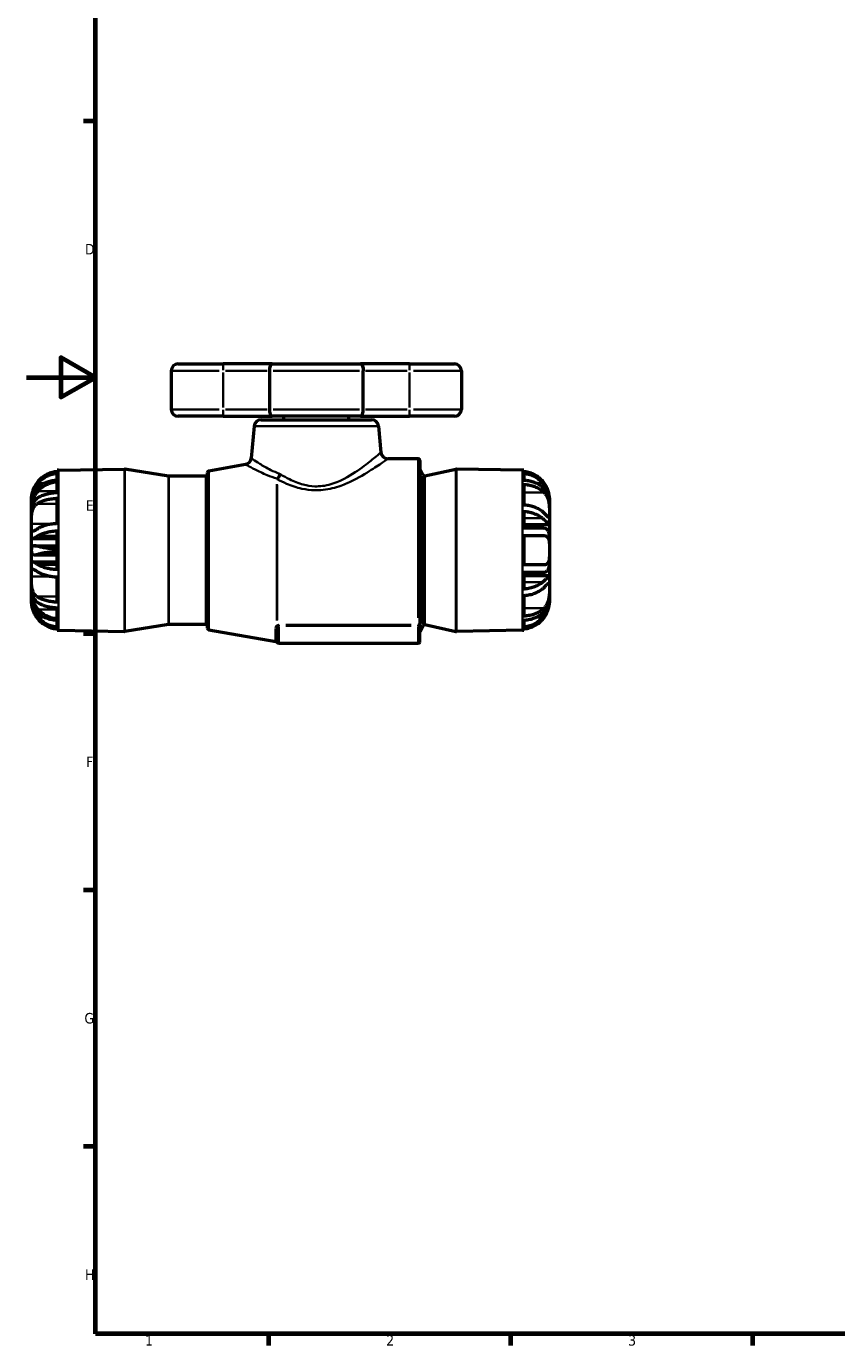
# Model space of a CAD drawing. Header units: millimetres. Extents: x 0 to 916, y -50 to 853.
# Tile 1 of 10: x 0 to 235, y 17 to 399. Entities that reach past the tile are written whole.
import ezdxf

# ---------------------------------------------------------------- set-up
doc = ezdxf.new("R2010")
doc.units = ezdxf.units.MM
for name, color, linetype, lineweight in [('Border (ANSI)', 7, 'Continuous', 70), ('Visible (ANSI)', 7, 'Continuous', 50), ('Visible Narrow (ANSI)', 7, 'Continuous', 35)]:
    doc.layers.add(name, color=color, linetype=linetype, lineweight=lineweight)
doc.styles.add('Note Text (ANSI)', font='tahoma.ttf')

# ---------------------------------------------------------------- blocks, each defined once
blk = doc.blocks.new('Borders Default Border')
at = {"layer": 'Border (ANSI)'}
for p, q in [((20, 371.25), (16.55, 371.25)), ((20, 222.75), (16.55, 222.75)), ((20, 148.5), (16.55, 148.5)), ((20, 74.25), (16.55, 74.25)), ((70.08, 20), (70.08, 16.55)), ((140.17, 20), (140.17, 16.55)), ((210.25, 20), (210.25, 16.55))]:
    blk.add_line(p, q, dxfattribs=at)
at = {"layer": 'Border (ANSI)', "flags": 128}
for points in [[(20, 20), (20, 574), (821, 574), (821, 20), (20, 20)], [(0, 297), (20, 297), (10, 302.77), (10, 291.23), (20, 297)]]:
    blk.add_lwpolyline(points, dxfattribs=at)
at = {"layer": 'Border (ANSI)', "char_height": 3.05, "attachment_point": 7, "style": 'Note Text (ANSI)'}
for s, insert in [('D', (16.96, 332.6)), ('E', (17.21, 258.35)), ('F', (17.29, 184.1)), ('G', (16.81, 109.79)), ('H', (16.97, 35.6)), ('1', (34.35, 16.55)), ('2', (104.2, 16.55)), ('3', (174.26, 16.49))]:
    blk.add_mtext(s, dxfattribs=dict(at, insert=insert))

msp = doc.modelspace()

# ---------------------------------------------------------------- linework, layer by layer
at = {"layer": 'Visible (ANSI)'}
for p, q in [((41.953, 298.927), (41.953, 287.727)), ((43.953, 300.927), (56.953, 300.927)), ((71.145, 300.927), (56.953, 300.927)), ((70.35, 298.927), (70.35, 287.727)), ((71.145, 300.927), (96.762, 300.927)), ((110.953, 300.927), (96.762, 300.927)), ((97.557, 287.727), (97.557, 298.927)), ((110.953, 300.927), (123.953, 300.927)), ((125.953, 298.927), (125.953, 287.727)), ((56.953, 285.727), (43.953, 285.727)), ((56.953, 285.727), (71.145, 285.727)), ((65.945, 282.902), (65.133, 273.618)), ((67.937, 284.727), (99.97, 284.727)), ((96.762, 285.727), (71.145, 285.727)), ((74.578, 284.727), (74.578, 285.727)), ((93.328, 284.727), (93.328, 285.727)), ((96.762, 285.727), (110.953, 285.727)), ((101.962, 282.902), (102.631, 275.253)), ((123.953, 285.727), (110.953, 285.727)), ((52.867, 269.95), (63.488, 271.823)), ((113.453, 273.427), (104.624, 273.427)), ((113.953, 272.927), (113.953, 225.696)), ((8.873, 269.684), (8.873, 270.076)), ((8.873, 267.163), (8.873, 269.185)), ((9.265, 270.092), (28.409, 270.427)), ((41.164, 268.399), (28.497, 270.42)), ((51.953, 268.392), (41.243, 268.392)), ((52.453, 224.397), (52.453, 269.458)), ((114.828, 268.732), (114.009, 270.319)), ((115.378, 268.473), (124.397, 270.415)), ((143.642, 270.092), (124.511, 270.426)), ((144.033, 270.076), (144.033, 269.684)), ((144.033, 269.185), (144.033, 267.163)), ((8.873, 263.564), (8.873, 266.781)), ((144.033, 266.017), (144.033, 260.021)), ((1.453, 261.566), (1.453, 262.144)), ((1.453, 261.566), (1.547, 261.566)), ((1.453, 260.215), (1.453, 261.566)), ((1.453, 259.993), (1.453, 260.215)), ((1.453, 259.993), (1.749, 259.993)), ((1.453, 257.843), (1.453, 259.993)), ((8.873, 254.634), (8.873, 261.978)), ((151.453, 261.566), (151.36, 261.566)), ((151.453, 262.144), (151.453, 261.566)), ((151.453, 261.566), (151.453, 260.215)), ((151.453, 260.215), (151.453, 257.687)), ((1.453, 254.536), (1.453, 257.843)), ((144.033, 258.169), (144.033, 253.287)), ((151.453, 257.687), (151.453, 254.342)), ((1.453, 250.651), (1.453, 254.536)), ((8.873, 247.31), (8.873, 252.548)), ((151.443, 254.325), (144.033, 254.325)), ((149.471, 253.287), (144.033, 253.287)), ((151.453, 254.342), (151.453, 251.08)), ((1.453, 247.149), (1.453, 250.651)), ((1.701, 250.296), (8.873, 250.296)), ((144.033, 251.167), (144.033, 242.687)), ((144.033, 251.167), (149.918, 251.167)), ((151.453, 251.08), (151.453, 246.927)), ((1.453, 246.705), (1.453, 247.149)), ((1.453, 243.204), (1.453, 246.705)), ((2.327, 248.252), (8.873, 248.252)), ((2.327, 245.603), (8.873, 245.603)), ((8.873, 241.306), (8.873, 246.545)), ((151.453, 246.927), (151.453, 242.775)), ((1.453, 239.319), (1.453, 243.204)), ((1.701, 243.559), (8.873, 243.559)), ((149.918, 242.687), (144.033, 242.687)), ((151.453, 242.775), (151.453, 239.512)), ((1.453, 236.012), (1.453, 239.319)), ((8.873, 231.877), (8.873, 239.221)), ((144.033, 240.567), (149.471, 240.567)), ((144.033, 240.567), (144.033, 235.686)), ((151.443, 239.53), (144.033, 239.53)), ((151.453, 239.512), (151.453, 236.168)), ((1.453, 233.862), (1.453, 236.012)), ((1.453, 233.64), (1.453, 233.862)), ((1.453, 233.862), (1.749, 233.862)), ((1.453, 232.289), (1.453, 233.64)), ((144.033, 233.834), (144.033, 227.838)), ((151.453, 236.168), (151.453, 233.64)), ((151.453, 233.64), (151.453, 232.289)), ((1.453, 231.711), (1.453, 232.289)), ((1.453, 232.289), (1.547, 232.289)), ((8.873, 227.074), (8.873, 230.291)), ((151.453, 232.289), (151.36, 232.289)), ((151.453, 232.289), (151.453, 231.711)), ((8.873, 224.67), (8.873, 226.692)), ((41.164, 225.456), (28.497, 223.434)), ((51.953, 225.462), (41.243, 225.462)), ((113.953, 225.221), (113.953, 225.696)), ((144.033, 226.692), (144.033, 224.67)), ((8.873, 223.779), (8.873, 224.17)), ((9.265, 223.762), (28.409, 223.428)), ((52.867, 223.905), (72.274, 220.482)), ((72.587, 224.075), (72.587, 220.427)), ((113.953, 220.427), (113.953, 225.221)), ((114.828, 225.122), (114.009, 223.535)), ((115.378, 225.382), (124.397, 223.44)), ((143.642, 223.762), (124.511, 223.428)), ((144.033, 224.17), (144.033, 223.779)), ((113.453, 219.927), (73.087, 219.927))]:
    msp.add_line(p, q, dxfattribs=at)
for centre, radius, start, end in [((43.953, 298.927), 2, 90, 180), ((123.953, 298.927), 2, 0, 90), ((43.953, 287.727), 2, 180, 270), ((123.953, 287.727), 2, 270, 0), ((67.937, 282.727), 2, 90, 175), ((99.97, 282.727), 2, 5, 90), ((104.624, 275.427), 2, 185, 270), ((63.14, 273.793), 2, 280, 355), ((113.453, 272.927), 0.5, 0, 90), ((9.403, 262.144), 7.95, 91, 93.82255), ((28.418, 269.927), 0.5, 80.93163, 91), ((41.243, 268.892), 0.5, 260.93163, 270), ((51.953, 268.892), 0.5, 270, 0), ((52.953, 269.458), 0.5, 100, 180), ((114.453, 270.549), 0.5, 180, 207.2924), ((115.272, 268.962), 0.5, 207.2924, 282.15271), ((124.502, 269.926), 0.5, 89, 102.15271), ((143.503, 262.144), 7.95, 86.17745, 89), ((41.243, 224.962), 0.5, 90, 99.06837), ((51.953, 224.962), 0.5, 0, 90), ((9.403, 231.711), 7.95, 266.17745, 269), ((28.418, 223.928), 0.5, 269, 279.06837), ((52.953, 224.397), 0.5, 180, 260), ((114.453, 223.306), 0.5, 152.7076, 180), ((115.272, 224.893), 0.5, 77.84729, 152.7076), ((124.502, 223.928), 0.5, 257.84729, 271), ((143.503, 231.711), 7.95, 271, 273.82255), ((72.187, 219.99), 0.5, 25.93196, 80), ((73.087, 220.427), 0.5, 180, 270), ((113.453, 220.427), 0.5, 270, 0)]:
    msp.add_arc(centre, radius, start, end, dxfattribs=at)
for points, knots in [([(71.145, 300.927), (71.144, 300.927), (71.143, 300.927), (71.081, 300.927), (71.02, 300.91), (70.903, 300.842), (70.846, 300.793), (70.7, 300.616), (70.618, 300.46), (70.485, 300.084), (70.435, 299.872), (70.367, 299.412), (70.35, 299.171), (70.35, 298.927)], [-0.65444496, -0.65444496, -0.65444496, -0.65444496, -0.65375802, -0.65375802, -0.60539938, -0.60539938, -0.55743829, -0.55743829, -0.47612531, -0.47612531, -0.4002551, -0.4002551, -0.32687901, -0.32687901, -0.32687901, -0.32687901]), ([(96.762, 300.927), (96.763, 300.927), (96.764, 300.927), (96.826, 300.927), (96.887, 300.91), (97.004, 300.842), (97.061, 300.793), (97.206, 300.616), (97.289, 300.46), (97.422, 300.084), (97.472, 299.872), (97.54, 299.412), (97.557, 299.171), (97.557, 298.927)], [-0.00068693, -0.00068693, -0.00068693, -0.00068693, 0, 0, 0.04835865, 0.04835865, 0.09631973, 0.09631973, 0.17763271, 0.17763271, 0.25350293, 0.25350293, 0.32687901, 0.32687901, 0.32687901, 0.32687901]), ([(70.35, 287.727), (70.35, 287.483), (70.367, 287.243), (70.435, 286.783), (70.485, 286.571), (70.618, 286.195), (70.7, 286.039), (70.846, 285.862), (70.903, 285.812), (71.02, 285.745), (71.081, 285.728), (71.143, 285.727), (71.144, 285.727), (71.145, 285.727)], [-0.32687901, -0.32687901, -0.32687901, -0.32687901, -0.25350293, -0.25350293, -0.17763271, -0.17763271, -0.09631973, -0.09631973, -0.04835865, -0.04835865, 0, 0, 0.00068693, 0.00068693, 0.00068693, 0.00068693]), ([(96.762, 285.727), (96.763, 285.727), (96.764, 285.727), (96.826, 285.728), (96.887, 285.745), (97.004, 285.812), (97.061, 285.862), (97.206, 286.039), (97.289, 286.195), (97.422, 286.571), (97.472, 286.783), (97.54, 287.243), (97.557, 287.483), (97.557, 287.727)], [-0.65444496, -0.65444496, -0.65444496, -0.65444496, -0.65375802, -0.65375802, -0.60539938, -0.60539938, -0.55743829, -0.55743829, -0.47612531, -0.47612531, -0.4002551, -0.4002551, -0.32687901, -0.32687901, -0.32687901, -0.32687901]), ([(8.873, 269.684), (8.542, 269.662), (8.201, 269.617), (7.344, 269.445), (6.834, 269.284), (5.932, 268.907), (5.456, 268.655), (4.568, 268.055), (4.156, 267.708), (3.527, 267.072), (3.245, 266.741), (2.989, 266.384)], [0.051569, 0.051569, 0.051569, 0.051569, 0.14609393, 0.14609393, 0.29218786, 0.29218786, 0.43955865, 0.43955865, 0.58692945, 0.58692945, 0.70806839, 0.70806839, 0.70806839, 0.70806839]), ([(3.436, 266.384), (3.572, 266.545), (3.711, 266.699), (4.194, 267.194), (4.603, 267.545), (5.488, 268.151), (5.963, 268.406), (6.861, 268.785), (7.365, 268.946), (8.211, 269.118), (8.547, 269.162), (8.873, 269.185)], [4.44297649, 4.44297649, 4.44297649, 4.44297649, 4.50283866, 4.50283866, 4.65042509, 4.65042509, 4.79801152, 4.79801152, 4.94267373, 4.94267373, 5.03577393, 5.03577393, 5.03577393, 5.03577393]), ([(149.918, 266.384), (149.662, 266.741), (149.38, 267.072), (148.75, 267.708), (148.339, 268.055), (147.451, 268.655), (146.975, 268.907), (146.073, 269.284), (145.563, 269.445), (144.706, 269.617), (144.365, 269.662), (144.033, 269.684)], [4.13350092, 4.13350092, 4.13350092, 4.13350092, 4.25463986, 4.25463986, 4.40201066, 4.40201066, 4.54938146, 4.54938146, 4.69547538, 4.69547538, 4.79000032, 4.79000032, 4.79000032, 4.79000032]), ([(144.033, 269.185), (144.36, 269.162), (144.696, 269.118), (145.542, 268.946), (146.046, 268.785), (146.943, 268.406), (147.419, 268.151), (148.304, 267.545), (148.713, 267.194), (149.196, 266.699), (149.335, 266.545), (149.471, 266.384)], [0.05156201, 0.05156201, 0.05156201, 0.05156201, 0.14466221, 0.14466221, 0.28932442, 0.28932442, 0.43691085, 0.43691085, 0.58449728, 0.58449728, 0.64435945, 0.64435945, 0.64435945, 0.64435945]), ([(2.989, 266.384), (2.636, 265.89), (2.335, 265.369), (1.894, 264.4), (1.746, 263.969), (1.55, 263.207), (1.502, 262.889), (1.462, 262.483), (1.457, 262.357), (1.453, 262.187), (1.453, 262.144), (1.453, 262.144)], [0, 0, 0, 0, 0.18214192, 0.18214192, 0.33996699, 0.33996699, 0.49411691, 0.49411691, 0.59935901, 0.59935901, 0.70457649, 0.70457649, 0.70457649, 0.70457649]), ([(1.453, 261.566), (1.453, 262.02), (1.518, 262.549), (1.831, 263.674), (2.059, 264.239), (2.659, 265.353), (3.021, 265.888), (3.436, 266.384)], [0, 0, 0, 0, 0.20861162, 0.20861162, 0.40397108, 0.40397108, 0.59738326, 0.59738326, 0.59738326, 0.59738326]), ([(3.436, 265.182), (2.913, 264.74), (2.475, 264.191), (1.907, 263.054), (1.733, 262.535), (1.501, 261.404), (1.453, 260.812), (1.453, 260.215)], [0, 0, 0, 0, 0.2444433, 0.2444433, 0.41884807, 0.41884807, 0.59904835, 0.59904835, 0.59904835, 0.59904835]), ([(1.453, 259.993), (1.453, 260.295), (1.518, 260.691), (1.831, 261.605), (2.058, 262.092), (2.659, 263.094), (3.021, 263.596), (3.436, 264.075)], [0, 0, 0, 0, 0.20859265, 0.20859265, 0.40397294, 0.40397294, 0.59738313, 0.59738313, 0.59738313, 0.59738313]), ([(8.873, 267.163), (8.547, 267.147), (8.211, 267.115), (7.365, 266.994), (6.861, 266.88), (5.963, 266.612), (5.488, 266.432), (4.603, 266.003), (4.194, 265.755), (3.711, 265.405), (3.572, 265.297), (3.436, 265.182)], [0.05156201, 0.05156201, 0.05156201, 0.05156201, 0.14466221, 0.14466221, 0.28932442, 0.28932442, 0.43691085, 0.43691085, 0.58449728, 0.58449728, 0.64435945, 0.64435945, 0.64435945, 0.64435945]), ([(3.436, 264.075), (3.572, 264.231), (3.711, 264.379), (4.194, 264.857), (4.603, 265.196), (5.488, 265.781), (5.963, 266.028), (6.861, 266.394), (7.365, 266.549), (8.211, 266.715), (8.547, 266.759), (8.873, 266.781)], [4.44297342, 4.44297342, 4.44297342, 4.44297342, 4.50283559, 4.50283559, 4.65042202, 4.65042202, 4.79800845, 4.79800845, 4.94267066, 4.94267066, 5.03577086, 5.03577086, 5.03577086, 5.03577086]), ([(149.471, 265.182), (149.335, 265.297), (149.196, 265.405), (148.713, 265.755), (148.304, 266.003), (147.419, 266.432), (146.943, 266.612), (146.046, 266.88), (145.542, 266.994), (144.696, 267.115), (144.36, 267.147), (144.033, 267.163)], [4.4431034, 4.4431034, 4.4431034, 4.4431034, 4.50296557, 4.50296557, 4.650552, 4.650552, 4.79813843, 4.79813843, 4.94280064, 4.94280064, 5.03590084, 5.03590084, 5.03590084, 5.03590084]), ([(144.033, 266.017), (144.365, 266.001), (144.706, 265.969), (145.563, 265.848), (146.073, 265.734), (146.975, 265.468), (147.451, 265.289), (148.339, 264.865), (148.75, 264.62), (149.38, 264.17), (149.662, 263.936), (149.918, 263.683)], [0.051569, 0.051569, 0.051569, 0.051569, 0.14609393, 0.14609393, 0.29218786, 0.29218786, 0.43955865, 0.43955865, 0.58692945, 0.58692945, 0.70806839, 0.70806839, 0.70806839, 0.70806839]), ([(149.471, 266.384), (149.767, 266.029), (150.037, 265.655), (150.478, 264.941), (150.655, 264.608), (150.921, 264.026), (151.019, 263.779), (151.195, 263.263), (151.268, 262.997), (151.415, 262.309), (151.453, 261.915), (151.453, 261.566)], [-0.59551459, -0.59551459, -0.59551459, -0.59551459, -0.45711752, -0.45711752, -0.34122688, -0.34122688, -0.25564485, -0.25564485, -0.16016368, -0.16016368, 0, 0, 0, 0]), ([(151.453, 260.215), (151.453, 260.456), (151.446, 260.698), (151.398, 261.365), (151.338, 261.782), (151.179, 262.452), (151.102, 262.71), (150.918, 263.204), (150.812, 263.44), (150.507, 264.01), (150.292, 264.325), (149.869, 264.818), (149.676, 265.009), (149.471, 265.182)], [-0.78478195, -0.78478195, -0.78478195, -0.78478195, -0.71173892, -0.71173892, -0.58344254, -0.58344254, -0.49901704, -0.49901704, -0.41486161, -0.41486161, -0.28431186, -0.28431186, -0.18796393, -0.18796393, -0.18796393, -0.18796393]), ([(151.453, 262.144), (151.453, 262.144), (151.455, 262.221), (151.441, 262.533), (151.423, 262.777), (151.321, 263.355), (151.249, 263.662), (151.016, 264.382), (150.85, 264.788), (150.441, 265.589), (150.201, 265.987), (149.918, 266.384)], [-1.26052633, -1.26052633, -1.26052633, -1.26052633, -1.13111596, -1.13111596, -0.99238671, -0.99238671, -0.87511673, -0.87511673, -0.74284753, -0.74284753, -0.61793124, -0.61793124, -0.61793124, -0.61793124]), ([(149.918, 263.683), (149.977, 263.624), (150.035, 263.564), (150.331, 263.232), (150.543, 262.922), (150.863, 262.296), (150.982, 262.002), (151.189, 261.331), (151.269, 260.959), (151.402, 260.053), (151.431, 259.531), (151.456, 258.536), (151.453, 258.076), (151.453, 257.687)], [-2.17853131, -2.17853131, -2.17853131, -2.17853131, -2.14717342, -2.14717342, -2.01245323, -2.01245323, -1.90751137, -1.90751137, -1.78766603, -1.78766603, -1.62140857, -1.62140857, -1.4501183, -1.4501183, -1.4501183, -1.4501183]), ([(1.453, 254.536), (1.453, 255.013), (1.45, 255.539), (1.476, 256.621), (1.507, 257.164), (1.662, 258.164), (1.778, 258.605), (2.074, 259.294), (2.228, 259.555), (2.582, 259.998), (2.777, 260.179), (2.989, 260.327)], [0, 0, 0, 0, 0.16544073, 0.16544073, 0.32862697, 0.32862697, 0.47873446, 0.47873446, 0.59239846, 0.59239846, 0.70189273, 0.70189273, 0.70189273, 0.70189273]), ([(3.436, 262.163), (2.914, 261.851), (2.476, 261.429), (1.908, 260.479), (1.733, 260.026), (1.501, 258.994), (1.453, 258.432), (1.453, 257.843)], [0, 0, 0, 0, 0.24424309, 0.24424309, 0.41862224, 0.41862224, 0.59904621, 0.59904621, 0.59904621, 0.59904621]), ([(2.989, 260.327), (3.245, 260.506), (3.527, 260.671), (4.156, 260.99), (4.568, 261.163), (5.456, 261.463), (5.932, 261.589), (6.834, 261.778), (7.344, 261.858), (8.201, 261.944), (8.542, 261.967), (8.873, 261.978)], [4.1335305, 4.1335305, 4.1335305, 4.1335305, 4.25466944, 4.25466944, 4.40204023, 4.40204023, 4.54941103, 4.54941103, 4.69550496, 4.69550496, 4.79002989, 4.79002989, 4.79002989, 4.79002989]), ([(8.873, 263.564), (8.547, 263.553), (8.211, 263.53), (7.365, 263.444), (6.861, 263.364), (5.963, 263.174), (5.488, 263.047), (4.603, 262.744), (4.194, 262.568), (3.711, 262.321), (3.572, 262.244), (3.436, 262.163)], [0.05156201, 0.05156201, 0.05156201, 0.05156201, 0.14466221, 0.14466221, 0.28932442, 0.28932442, 0.43691085, 0.43691085, 0.58449728, 0.58449728, 0.64435945, 0.64435945, 0.64435945, 0.64435945]), ([(149.918, 257.687), (149.671, 257.931), (149.398, 258.158), (148.779, 258.605), (148.366, 258.854), (147.475, 259.283), (146.997, 259.464), (146.089, 259.734), (145.577, 259.849), (144.713, 259.973), (144.368, 260.005), (144.033, 260.021)], [4.13339354, 4.13339354, 4.13339354, 4.13339354, 4.25069306, 4.25069306, 4.39906346, 4.39906346, 4.54743385, 4.54743385, 4.69450189, 4.69450189, 4.78999124, 4.78999124, 4.78999124, 4.78999124]), ([(144.033, 258.169), (144.36, 258.153), (144.696, 258.121), (145.542, 257.999), (146.046, 257.886), (146.943, 257.618), (147.419, 257.437), (148.304, 257.009), (148.713, 256.761), (149.196, 256.411), (149.335, 256.302), (149.471, 256.188)], [0.05156201, 0.05156201, 0.05156201, 0.05156201, 0.14466221, 0.14466221, 0.28932442, 0.28932442, 0.43691085, 0.43691085, 0.58449728, 0.58449728, 0.64435945, 0.64435945, 0.64435945, 0.64435945]), ([(149.471, 256.188), (149.856, 255.862), (150.198, 255.547), (150.635, 255.124), (150.77, 254.989), (150.987, 254.769), (151.073, 254.68), (151.235, 254.512), (151.304, 254.44), (151.424, 254.325), (151.453, 254.308), (151.453, 254.342)], [-0.64978064, -0.64978064, -0.64978064, -0.64978064, -0.46967504, -0.46967504, -0.37457783, -0.37457783, -0.29439885, -0.29439885, -0.1958165, -0.1958165, -0.05419028, -0.05419028, -0.05419028, -0.05419028]), ([(151.453, 257.687), (151.453, 257.68), (151.453, 257.672), (151.453, 257.307), (151.456, 257.018), (151.435, 256.591), (151.408, 256.468), (151.278, 256.434), (151.2, 256.472), (150.995, 256.63), (150.879, 256.737), (150.566, 257.039), (150.36, 257.247), (150.06, 257.546), (149.99, 257.615), (149.918, 257.687)], [-1.4501183, -1.4501183, -1.4501183, -1.4501183, -1.44691048, -1.44691048, -1.28810155, -1.28810155, -1.11859174, -1.11859174, -0.99730497, -0.99730497, -0.89259981, -0.89259981, -0.76045841, -0.76045841, -0.72236757, -0.72236757, -0.72236757, -0.72236757]), ([(2.989, 252.984), (2.636, 252.737), (2.335, 252.55), (1.894, 252.392), (1.746, 252.397), (1.55, 252.597), (1.502, 252.783), (1.462, 253.234), (1.457, 253.454), (1.453, 253.954), (1.453, 254.233), (1.453, 254.536)], [0, 0, 0, 0, 0.18214192, 0.18214192, 0.33996699, 0.33996699, 0.49411691, 0.49411691, 0.59935901, 0.59935901, 0.70457649, 0.70457649, 0.70457649, 0.70457649]), ([(8.873, 254.634), (8.542, 254.623), (8.201, 254.6), (7.344, 254.514), (6.834, 254.434), (5.932, 254.245), (5.456, 254.119), (4.568, 253.819), (4.156, 253.646), (3.527, 253.328), (3.245, 253.162), (2.989, 252.984)], [0.051569, 0.051569, 0.051569, 0.051569, 0.14609393, 0.14609393, 0.29218786, 0.29218786, 0.43955865, 0.43955865, 0.58692945, 0.58692945, 0.70806839, 0.70806839, 0.70806839, 0.70806839]), ([(3.436, 251.148), (3.572, 251.228), (3.711, 251.305), (4.194, 251.553), (4.603, 251.728), (5.488, 252.031), (5.963, 252.159), (6.861, 252.348), (7.365, 252.429), (8.211, 252.515), (8.547, 252.537), (8.873, 252.548)], [4.4431034, 4.4431034, 4.4431034, 4.4431034, 4.50296557, 4.50296557, 4.650552, 4.650552, 4.79813843, 4.79813843, 4.94280064, 4.94280064, 5.03590084, 5.03590084, 5.03590084, 5.03590084]), ([(151.453, 251.08), (151.453, 251.491), (151.414, 251.852), (151.265, 252.327), (151.194, 252.477), (151.035, 252.714), (150.952, 252.806), (150.748, 252.98), (150.622, 253.056), (150.196, 253.237), (149.856, 253.287), (149.471, 253.287)], [-0.596583, -0.596583, -0.596583, -0.596583, -0.43320334, -0.43320334, -0.34189725, -0.34189725, -0.2680759, -0.2680759, -0.18008403, -0.18008403, 0, 0, 0, 0]), ([(1.453, 250.651), (1.453, 250.422), (1.518, 250.305), (1.831, 250.288), (2.059, 250.374), (2.659, 250.683), (3.021, 250.9), (3.436, 251.148)], [0, 0, 0, 0, 0.20861162, 0.20861162, 0.40397108, 0.40397108, 0.59738326, 0.59738326, 0.59738326, 0.59738326]), ([(149.918, 251.167), (150.187, 251.167), (150.427, 251.117), (150.785, 250.917), (150.917, 250.796), (151.139, 250.466), (151.225, 250.257), (151.378, 249.653), (151.418, 249.228), (151.456, 248.254), (151.453, 247.71), (151.453, 247.078), (151.453, 247.003), (151.453, 246.927)], [-2.15696681, -2.15696681, -2.15696681, -2.15696681, -2.01403019, -2.01403019, -1.90641105, -1.90641105, -1.79267599, -1.79267599, -1.62985438, -1.62985438, -1.45764002, -1.45764002, -1.43436966, -1.43436966, -1.43436966, -1.43436966]), ([(3.436, 248.035), (2.913, 248.197), (2.475, 248.285), (1.907, 248.208), (1.733, 248.109), (1.501, 247.747), (1.453, 247.486), (1.453, 247.149)], [0, 0, 0, 0, 0.2444433, 0.2444433, 0.41884807, 0.41884807, 0.59904835, 0.59904835, 0.59904835, 0.59904835]), ([(1.453, 246.705), (1.453, 246.314), (1.518, 246.026), (1.831, 245.67), (2.058, 245.598), (2.659, 245.609), (3.021, 245.691), (3.436, 245.82)], [0, 0, 0, 0, 0.20859265, 0.20859265, 0.40397294, 0.40397294, 0.59738313, 0.59738313, 0.59738313, 0.59738313]), ([(8.873, 247.31), (8.547, 247.316), (8.211, 247.327), (7.365, 247.372), (6.861, 247.414), (5.963, 247.512), (5.488, 247.578), (4.603, 247.735), (4.194, 247.825), (3.711, 247.953), (3.572, 247.993), (3.436, 248.035)], [0.05156201, 0.05156201, 0.05156201, 0.05156201, 0.14466221, 0.14466221, 0.28932442, 0.28932442, 0.43691085, 0.43691085, 0.58449728, 0.58449728, 0.64435945, 0.64435945, 0.64435945, 0.64435945]), ([(3.436, 245.82), (3.572, 245.862), (3.711, 245.901), (4.194, 246.029), (4.603, 246.12), (5.488, 246.277), (5.963, 246.343), (6.861, 246.441), (7.365, 246.483), (8.211, 246.527), (8.547, 246.539), (8.873, 246.545)], [4.4431034, 4.4431034, 4.4431034, 4.4431034, 4.50296557, 4.50296557, 4.650552, 4.650552, 4.79813843, 4.79813843, 4.94280064, 4.94280064, 5.03590084, 5.03590084, 5.03590084, 5.03590084]), ([(151.453, 246.927), (151.453, 246.483), (151.455, 246.042), (151.442, 245.099), (151.423, 244.617), (151.311, 243.89), (151.238, 243.624), (151.042, 243.221), (150.93, 243.074), (150.629, 242.826), (150.433, 242.745), (150.117, 242.695), (150.02, 242.687), (149.918, 242.687)], [-1.43436966, -1.43436966, -1.43436966, -1.43436966, -1.29687925, -1.29687925, -1.1272375, -1.1272375, -1.00095485, -1.00095485, -0.89501008, -0.89501008, -0.76577464, -0.76577464, -0.71279267, -0.71279267, -0.71279267, -0.71279267]), ([(1.453, 239.319), (1.453, 239.797), (1.45, 240.215), (1.476, 240.884), (1.507, 241.129), (1.662, 241.412), (1.778, 241.46), (2.074, 241.409), (2.228, 241.344), (2.582, 241.147), (2.777, 241.02), (2.989, 240.871)], [0, 0, 0, 0, 0.16544073, 0.16544073, 0.32862697, 0.32862697, 0.47873446, 0.47873446, 0.59239846, 0.59239846, 0.70189273, 0.70189273, 0.70189273, 0.70189273]), ([(3.436, 242.707), (2.914, 243.019), (2.476, 243.282), (1.908, 243.536), (1.733, 243.581), (1.501, 243.516), (1.453, 243.401), (1.453, 243.204)], [0, 0, 0, 0, 0.24424309, 0.24424309, 0.41862224, 0.41862224, 0.59904621, 0.59904621, 0.59904621, 0.59904621]), ([(2.989, 240.871), (3.245, 240.693), (3.527, 240.527), (4.156, 240.209), (4.568, 240.035), (5.456, 239.736), (5.932, 239.609), (6.834, 239.421), (7.344, 239.341), (8.201, 239.255), (8.542, 239.232), (8.873, 239.221)], [4.13350092, 4.13350092, 4.13350092, 4.13350092, 4.25463986, 4.25463986, 4.40201066, 4.40201066, 4.54938146, 4.54938146, 4.69547538, 4.69547538, 4.79000032, 4.79000032, 4.79000032, 4.79000032]), ([(8.873, 241.306), (8.547, 241.318), (8.211, 241.34), (7.365, 241.426), (6.861, 241.507), (5.963, 241.696), (5.488, 241.824), (4.603, 242.127), (4.194, 242.302), (3.711, 242.55), (3.572, 242.626), (3.436, 242.707)], [0.05156201, 0.05156201, 0.05156201, 0.05156201, 0.14466221, 0.14466221, 0.28932442, 0.28932442, 0.43691085, 0.43691085, 0.58449728, 0.58449728, 0.64435945, 0.64435945, 0.64435945, 0.64435945]), ([(149.471, 240.567), (149.7, 240.567), (149.913, 240.585), (150.325, 240.669), (150.518, 240.74), (150.796, 240.911), (150.895, 240.992), (151.069, 241.184), (151.144, 241.295), (151.301, 241.61), (151.367, 241.83), (151.439, 242.296), (151.453, 242.527), (151.453, 242.775)], [-0.70854101, -0.70854101, -0.70854101, -0.70854101, -0.60181794, -0.60181794, -0.48444479, -0.48444479, -0.40760167, -0.40760167, -0.33034606, -0.33034606, -0.2133022, -0.2133022, -0.11434721, -0.11434721, -0.11434721, -0.11434721]), ([(2.989, 233.527), (2.636, 233.774), (2.335, 234.109), (1.894, 234.919), (1.746, 235.355), (1.55, 236.317), (1.502, 236.821), (1.462, 237.679), (1.457, 238.024), (1.453, 238.695), (1.453, 239.017), (1.453, 239.319)], [0, 0, 0, 0, 0.18214192, 0.18214192, 0.33996699, 0.33996699, 0.49411691, 0.49411691, 0.59935901, 0.59935901, 0.70457649, 0.70457649, 0.70457649, 0.70457649]), ([(149.471, 237.667), (149.335, 237.552), (149.196, 237.444), (148.713, 237.094), (148.304, 236.846), (147.419, 236.417), (146.943, 236.237), (146.046, 235.969), (145.542, 235.855), (144.696, 235.734), (144.36, 235.702), (144.033, 235.686)], [4.4431034, 4.4431034, 4.4431034, 4.4431034, 4.50296557, 4.50296557, 4.650552, 4.650552, 4.79813843, 4.79813843, 4.94280064, 4.94280064, 5.03590084, 5.03590084, 5.03590084, 5.03590084]), ([(151.453, 239.512), (151.453, 239.53), (151.446, 239.534), (151.398, 239.508), (151.338, 239.448), (151.179, 239.285), (151.102, 239.205), (150.918, 239.015), (150.812, 238.908), (150.507, 238.605), (150.292, 238.397), (149.869, 238.011), (149.676, 237.84), (149.471, 237.667)], [-0.78478195, -0.78478195, -0.78478195, -0.78478195, -0.71173892, -0.71173892, -0.58344254, -0.58344254, -0.49901704, -0.49901704, -0.41486161, -0.41486161, -0.28431186, -0.28431186, -0.18796393, -0.18796393, -0.18796393, -0.18796393]), ([(149.918, 236.168), (149.977, 236.227), (150.035, 236.284), (150.331, 236.578), (150.543, 236.793), (150.863, 237.103), (150.982, 237.213), (151.189, 237.376), (151.269, 237.418), (151.402, 237.395), (151.431, 237.284), (151.456, 236.865), (151.453, 236.557), (151.453, 236.168)], [-2.17853131, -2.17853131, -2.17853131, -2.17853131, -2.14717342, -2.14717342, -2.01245323, -2.01245323, -1.90751137, -1.90751137, -1.78766603, -1.78766603, -1.62140857, -1.62140857, -1.4501183, -1.4501183, -1.4501183, -1.4501183]), ([(1.453, 236.012), (1.453, 235.329), (1.518, 234.684), (1.831, 233.54), (2.059, 233.062), (2.659, 232.257), (3.021, 231.939), (3.436, 231.691)], [0, 0, 0, 0, 0.20861162, 0.20861162, 0.40397108, 0.40397108, 0.59738326, 0.59738326, 0.59738326, 0.59738326]), ([(3.436, 229.78), (2.913, 230.384), (2.475, 231.021), (1.907, 232.082), (1.733, 232.502), (1.501, 233.271), (1.453, 233.602), (1.453, 233.862)], [0, 0, 0, 0, 0.2444433, 0.2444433, 0.41884807, 0.41884807, 0.59904835, 0.59904835, 0.59904835, 0.59904835]), ([(1.453, 233.64), (1.453, 232.947), (1.518, 232.262), (1.831, 230.992), (2.058, 230.433), (2.659, 229.442), (3.021, 229.023), (3.436, 228.673)], [0, 0, 0, 0, 0.20859265, 0.20859265, 0.40397294, 0.40397294, 0.59738313, 0.59738313, 0.59738313, 0.59738313]), ([(8.873, 231.877), (8.542, 231.888), (8.201, 231.911), (7.344, 231.997), (6.834, 232.077), (5.932, 232.266), (5.456, 232.392), (4.568, 232.691), (4.156, 232.865), (3.527, 233.183), (3.245, 233.349), (2.989, 233.527)], [0.051569, 0.051569, 0.051569, 0.051569, 0.14609393, 0.14609393, 0.29218786, 0.29218786, 0.43955865, 0.43955865, 0.58692945, 0.58692945, 0.70806839, 0.70806839, 0.70806839, 0.70806839]), ([(144.033, 233.834), (144.365, 233.85), (144.706, 233.882), (145.563, 234.003), (146.073, 234.117), (146.975, 234.383), (147.451, 234.562), (148.339, 234.986), (148.75, 235.231), (149.38, 235.681), (149.662, 235.915), (149.918, 236.168)], [0.051569, 0.051569, 0.051569, 0.051569, 0.14609393, 0.14609393, 0.29218786, 0.29218786, 0.43955865, 0.43955865, 0.58692945, 0.58692945, 0.70806839, 0.70806839, 0.70806839, 0.70806839]), ([(149.471, 228.673), (149.856, 228.999), (150.198, 229.384), (150.635, 230.072), (150.77, 230.325), (150.987, 230.822), (151.073, 231.059), (151.235, 231.608), (151.304, 231.921), (151.424, 232.705), (151.453, 233.173), (151.453, 233.64)], [-0.64978064, -0.64978064, -0.64978064, -0.64978064, -0.46967504, -0.46967504, -0.37457783, -0.37457783, -0.29439885, -0.29439885, -0.1958165, -0.1958165, -0.05419028, -0.05419028, -0.05419028, -0.05419028]), ([(151.453, 236.168), (151.453, 236.161), (151.453, 236.153), (151.453, 235.783), (151.456, 235.359), (151.435, 234.398), (151.408, 233.867), (151.278, 232.945), (151.2, 232.567), (150.995, 231.89), (150.879, 231.594), (150.566, 230.971), (150.36, 230.663), (150.06, 230.318), (149.99, 230.243), (149.918, 230.172)], [-1.4501183, -1.4501183, -1.4501183, -1.4501183, -1.44691048, -1.44691048, -1.28810155, -1.28810155, -1.11859174, -1.11859174, -0.99730497, -0.99730497, -0.89259981, -0.89259981, -0.76045841, -0.76045841, -0.72236757, -0.72236757, -0.72236757, -0.72236757]), ([(1.453, 231.711), (1.453, 231.711), (1.45, 231.604), (1.476, 231.19), (1.507, 230.892), (1.662, 230.175), (1.778, 229.783), (2.074, 229.042), (2.228, 228.716), (2.582, 228.076), (2.777, 227.768), (2.989, 227.471)], [0, 0, 0, 0, 0.16544073, 0.16544073, 0.32862697, 0.32862697, 0.47873446, 0.47873446, 0.59239846, 0.59239846, 0.70189273, 0.70189273, 0.70189273, 0.70189273]), ([(3.436, 227.471), (2.914, 228.095), (2.476, 228.78), (1.908, 229.985), (1.733, 230.482), (1.501, 231.449), (1.453, 231.897), (1.453, 232.289)], [0, 0, 0, 0, 0.24424309, 0.24424309, 0.41862224, 0.41862224, 0.59904621, 0.59904621, 0.59904621, 0.59904621]), ([(3.436, 231.691), (3.572, 231.61), (3.711, 231.534), (4.194, 231.286), (4.603, 231.111), (5.488, 230.808), (5.963, 230.68), (6.861, 230.491), (7.365, 230.41), (8.211, 230.324), (8.547, 230.302), (8.873, 230.291)], [4.4431034, 4.4431034, 4.4431034, 4.4431034, 4.50296557, 4.50296557, 4.650552, 4.650552, 4.79813843, 4.79813843, 4.94280064, 4.94280064, 5.03590084, 5.03590084, 5.03590084, 5.03590084]), ([(8.873, 227.074), (8.547, 227.096), (8.211, 227.139), (7.365, 227.306), (6.861, 227.461), (5.963, 227.827), (5.488, 228.073), (4.603, 228.659), (4.194, 228.998), (3.711, 229.476), (3.572, 229.624), (3.436, 229.78)], [0.05156201, 0.05156201, 0.05156201, 0.05156201, 0.14466221, 0.14466221, 0.28932442, 0.28932442, 0.43691085, 0.43691085, 0.58449728, 0.58449728, 0.64435945, 0.64435945, 0.64435945, 0.64435945]), ([(149.918, 230.172), (149.662, 229.919), (149.38, 229.685), (148.75, 229.235), (148.339, 228.989), (147.451, 228.565), (146.975, 228.387), (146.073, 228.121), (145.563, 228.007), (144.706, 227.885), (144.365, 227.854), (144.033, 227.838)], [4.13350092, 4.13350092, 4.13350092, 4.13350092, 4.25463986, 4.25463986, 4.40201066, 4.40201066, 4.54938146, 4.54938146, 4.69547538, 4.69547538, 4.79000032, 4.79000032, 4.79000032, 4.79000032]), ([(151.453, 232.289), (151.453, 231.934), (151.414, 231.532), (151.265, 230.846), (151.194, 230.592), (151.035, 230.122), (150.952, 229.909), (150.748, 229.442), (150.622, 229.189), (150.196, 228.426), (149.856, 227.931), (149.471, 227.471)], [-0.596583, -0.596583, -0.596583, -0.596583, -0.43320334, -0.43320334, -0.34189725, -0.34189725, -0.2680759, -0.2680759, -0.18008403, -0.18008403, 0, 0, 0, 0]), ([(149.918, 227.471), (150.187, 227.847), (150.427, 228.241), (150.785, 228.939), (150.917, 229.238), (151.139, 229.832), (151.225, 230.121), (151.378, 230.76), (151.418, 231.071), (151.456, 231.536), (151.453, 231.675), (151.453, 231.709), (151.453, 231.711), (151.453, 231.711)], [-2.15696681, -2.15696681, -2.15696681, -2.15696681, -2.01403019, -2.01403019, -1.90641105, -1.90641105, -1.79267599, -1.79267599, -1.62985438, -1.62985438, -1.45764002, -1.45764002, -1.43436966, -1.43436966, -1.43436966, -1.43436966]), ([(2.989, 227.471), (3.245, 227.114), (3.527, 226.783), (4.156, 226.147), (4.568, 225.799), (5.456, 225.2), (5.932, 224.948), (6.834, 224.57), (7.344, 224.41), (8.201, 224.238), (8.542, 224.193), (8.873, 224.17)], [4.13350092, 4.13350092, 4.13350092, 4.13350092, 4.25463986, 4.25463986, 4.40201066, 4.40201066, 4.54938146, 4.54938146, 4.69547538, 4.69547538, 4.79000032, 4.79000032, 4.79000032, 4.79000032]), ([(3.436, 228.673), (3.572, 228.558), (3.711, 228.45), (4.194, 228.1), (4.603, 227.852), (5.488, 227.423), (5.963, 227.243), (6.861, 226.975), (7.365, 226.861), (8.211, 226.739), (8.547, 226.708), (8.873, 226.692)], [4.4431034, 4.4431034, 4.4431034, 4.4431034, 4.50296557, 4.50296557, 4.650552, 4.650552, 4.79813843, 4.79813843, 4.94280064, 4.94280064, 5.03590084, 5.03590084, 5.03590084, 5.03590084]), ([(8.873, 224.67), (8.547, 224.692), (8.211, 224.737), (7.365, 224.909), (6.861, 225.07), (5.963, 225.449), (5.488, 225.704), (4.603, 226.31), (4.194, 226.661), (3.711, 227.156), (3.572, 227.309), (3.436, 227.471)], [0.05156201, 0.05156201, 0.05156201, 0.05156201, 0.14466221, 0.14466221, 0.28932442, 0.28932442, 0.43691085, 0.43691085, 0.58449728, 0.58449728, 0.64435945, 0.64435945, 0.64435945, 0.64435945]), ([(144.033, 226.692), (144.36, 226.708), (144.696, 226.739), (145.542, 226.861), (146.046, 226.975), (146.943, 227.243), (147.419, 227.423), (148.304, 227.852), (148.713, 228.1), (149.196, 228.45), (149.335, 228.558), (149.471, 228.673)], [0.05156201, 0.05156201, 0.05156201, 0.05156201, 0.14466221, 0.14466221, 0.28932442, 0.28932442, 0.43691085, 0.43691085, 0.58449728, 0.58449728, 0.64435945, 0.64435945, 0.64435945, 0.64435945]), ([(149.471, 227.471), (149.335, 227.309), (149.196, 227.156), (148.713, 226.661), (148.304, 226.31), (147.419, 225.704), (146.943, 225.449), (146.046, 225.07), (145.542, 224.909), (144.696, 224.737), (144.36, 224.692), (144.033, 224.67)], [4.4431034, 4.4431034, 4.4431034, 4.4431034, 4.50296557, 4.50296557, 4.650552, 4.650552, 4.79813843, 4.79813843, 4.94280064, 4.94280064, 5.03590084, 5.03590084, 5.03590084, 5.03590084]), ([(144.033, 224.17), (144.368, 224.193), (144.713, 224.239), (145.577, 224.413), (146.089, 224.576), (146.997, 224.958), (147.475, 225.213), (148.366, 225.82), (148.779, 226.172), (149.398, 226.805), (149.671, 227.126), (149.918, 227.471)], [0.05157868, 0.05157868, 0.05157868, 0.05157868, 0.14706803, 0.14706803, 0.29413607, 0.29413607, 0.44250646, 0.44250646, 0.59087686, 0.59087686, 0.70817638, 0.70817638, 0.70817638, 0.70817638])]:
    msp.add_open_spline(points, degree=3, knots=knots, dxfattribs=at)
at = {"layer": 'Visible Narrow (ANSI)'}
for p, q in [((55.777, 298.927), (42, 298.927)), ((56.953, 300.921), (56.953, 299.084)), ((56.953, 298.367), (56.953, 288.287)), ((57.623, 298.927), (69.68, 298.927)), ((96.416, 298.927), (71.491, 298.927)), ((98.227, 298.927), (110.284, 298.927)), ((110.953, 300.921), (110.953, 299.084)), ((110.953, 298.367), (110.953, 288.287)), ((125.907, 298.927), (112.13, 298.927)), ((42, 287.727), (55.777, 287.727)), ((56.953, 287.57), (56.953, 285.734)), ((69.68, 287.727), (57.623, 287.727)), ((71.491, 287.727), (96.416, 287.727)), ((110.284, 287.727), (98.227, 287.727)), ((110.953, 287.57), (110.953, 285.734)), ((112.13, 287.727), (125.907, 287.727)), ((101.74, 282.902), (66.167, 282.902)), ((113.453, 227.387), (113.453, 273.216)), ((9.265, 269.807), (9.265, 224.048)), ((28.409, 223.717), (28.409, 270.137)), ((28.497, 270.131), (28.497, 223.724)), ((41.164, 225.72), (41.164, 268.134)), ((41.243, 268.128), (41.243, 225.727)), ((51.953, 225.727), (51.953, 268.128)), ((52.867, 269.667), (52.867, 224.188)), ((114.009, 270.031), (114.009, 223.823)), ((114.828, 225.391), (114.828, 268.464)), ((115.378, 268.208), (115.378, 225.647)), ((124.397, 223.729), (124.397, 270.126)), ((124.511, 270.137), (124.511, 223.718)), ((143.642, 224.048), (143.642, 269.807)), ((3.535, 266.384), (5.312, 266.384)), ((3.708, 264.075), (8.602, 264.075)), ((72.543, 226.584), (72.543, 266.083)), ((72.63, 265.875), (72.63, 226.672)), ((149.624, 263.683), (144.328, 263.683)), ((149.372, 266.384), (147.595, 266.384)), ((3.283, 260.327), (8.579, 260.327)), ((149.199, 256.188), (144.305, 256.188)), ((1.76, 254.536), (7.277, 254.536)), ((3.708, 251.148), (8.602, 251.148)), ((3.708, 248.035), (8.602, 248.035)), ((3.708, 245.82), (8.602, 245.82)), ((3.708, 242.707), (8.602, 242.707)), ((1.76, 239.319), (7.277, 239.319)), ((149.199, 237.667), (144.305, 237.667)), ((3.283, 233.527), (8.579, 233.527)), ((3.708, 229.78), (8.602, 229.78)), ((149.624, 230.172), (144.328, 230.172)), ((3.535, 227.471), (5.312, 227.471)), ((149.372, 227.471), (147.595, 227.471)), ((72.173, 221.005), (72.173, 224.231)), ((73.087, 225.278), (73.087, 225.064)), ((73.087, 220.184), (73.087, 224.794)), ((111.435, 225.287), (75.105, 225.287)), ((75.105, 225.05), (111.435, 225.05)), ((113.453, 225.278), (113.453, 225.064)), ((113.453, 224.794), (113.453, 220.184))]:
    msp.add_line(p, q, dxfattribs=at)
for centre, major_axis, ratio, start_param, end_param in [((72.196, 269.253), (-0.625, -1.9), 0.5540166, 0.8656245, 1.6189513), ((72.63, 269.06), (0.975, 1.746), 0.5151492, 4.0137632, 4.8499743), ((113.453, 225.696), (0.5, 0), 0.8166039, 4.7909288, 6.2046455), ((72.087, 224.075), (0.5, 0), 0.8489229, 0.0698132, 1.3264502), ((72.457, 224.682), (0.225, -0.446), 0.6827687, 1.5614633, 2.2361978), ((72.63, 224.769), (0.227, -0.446), 0.5457916, 1.6729941, 2.3534487), ((113.453, 225.221), (0.5, 0), 0.3420201, 4.7909288, 6.2046455), ((72.087, 220.427), (0.5, 0), 0.9844147, 0.0698132, 1.3264502)]:
    msp.add_ellipse(centre, major_axis=major_axis, ratio=ratio, start_param=start_param, end_param=end_param, dxfattribs=at)
for points, knots in [([(102.631, 275.252), (102.631, 275.253), (102.623, 275.246), (102.502, 275.141), (102.023, 274.725), (100.41, 273.379), (99.247, 272.426), (96.225, 270.167), (94.291, 268.816), (91.525, 267.381), (90.973, 267.116), (88.953, 266.247), (87.379, 265.752), (84.999, 265.447), (84.248, 265.41), (82.375, 265.471), (81.26, 265.649), (78.763, 266.309), (77.418, 266.866), (75.299, 267.931), (74.474, 268.404), (73.693, 268.886)], [4.7486875, 4.7486875, 4.7486875, 4.7486875, 4.8556023, 4.8556023, 5.5909872, 5.5909872, 6.3720294, 6.3720294, 7.2714221, 7.2714221, 7.4865947, 7.4865947, 8.0350873, 8.0350873, 8.2828223, 8.2828223, 8.6546856, 8.6546856, 9.1509815, 9.1509815, 9.4974096, 9.4974096, 9.4974096, 9.4974096]), ([(63.488, 271.823), (63.489, 271.822), (63.705, 271.695), (64.598, 271.188), (65.325, 270.781), (67.221, 269.808), (68.394, 269.239), (70.612, 268.343), (71.541, 268.006), (72.543, 267.708)], [-2.120273, -2.120273, -2.120273, -2.120273, -1.5875857, -1.5875857, -0.9885204, -0.9885204, -0.3802001, -0.3802001, 0, 0, 0, 0]), ([(73.301, 269.079), (72.394, 269.409), (71.554, 269.782), (69.551, 270.77), (68.493, 271.397), (66.785, 272.469), (66.131, 272.918), (65.328, 273.477), (65.134, 273.617), (65.133, 273.618)], [0, 0, 0, 0, 0.3802001, 0.3802001, 0.9885204, 0.9885204, 1.5875857, 1.5875857, 2.120273, 2.120273, 2.120273, 2.120273]), ([(72.63, 267.507), (73.494, 267.059), (74.406, 266.62), (76.747, 265.629), (78.232, 265.111), (80.985, 264.497), (82.214, 264.332), (84.278, 264.275), (85.106, 264.309), (87.729, 264.593), (89.465, 265.053), (91.695, 265.861), (92.304, 266.108), (95.36, 267.442), (97.502, 268.698), (100.857, 270.799), (102.15, 271.685), (103.946, 272.936), (104.479, 273.323), (104.615, 273.421), (104.623, 273.427), (104.623, 273.427)], [-9.4974096, -9.4974096, -9.4974096, -9.4974096, -9.1509815, -9.1509815, -8.6546856, -8.6546856, -8.2828223, -8.2828223, -8.0350873, -8.0350873, -7.4865947, -7.4865947, -7.2714221, -7.2714221, -6.3720294, -6.3720294, -5.5909872, -5.5909872, -4.8556023, -4.8556023, -4.7486875, -4.7486875, -4.7486875, -4.7486875]), ([(72.543, 267.708), (72.558, 267.678), (72.573, 267.646), (72.602, 267.579), (72.616, 267.544), (72.63, 267.507)], [-0.056327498, -0.056327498, -0.056327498, -0.056327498, -0.028163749, -0.028163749, 0, 0, 0, 0]), ([(73.693, 268.886), (73.63, 268.925), (73.565, 268.961), (73.434, 269.026), (73.368, 269.054), (73.301, 269.079)], [0, 0, 0, 0, 0.028163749, 0.028163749, 0.056327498, 0.056327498, 0.056327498, 0.056327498]), ([(72.543, 225.088), (72.447, 225.04), (72.375, 224.978), (72.216, 224.784), (72.173, 224.639), (72.173, 224.493)], [-0.96870918, -0.96870918, -0.96870918, -0.96870918, -0.92417951, -0.92417951, -0.83953935, -0.83953935, -0.83953935, -0.83953935]), ([(72.587, 224.075), (72.587, 224.254), (72.608, 224.432), (72.687, 224.674), (72.723, 224.753), (72.772, 224.815)], [0.83953935, 0.83953935, 0.83953935, 0.83953935, 0.92417951, 0.92417951, 0.96870918, 0.96870918, 0.96870918, 0.96870918]), ([(73.087, 225.287), (73.054, 225.287), (73.021, 225.286), (72.947, 225.279), (72.906, 225.272), (72.81, 225.25), (72.757, 225.234), (72.681, 225.203), (72.655, 225.191), (72.63, 225.179)], [0, 0, 0, 0, 0.009830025, 0.009830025, 0.022596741, 0.022596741, 0.040674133, 0.040674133, 0.050641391, 0.050641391, 0.050641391, 0.050641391]), ([(72.858, 224.921), (72.871, 224.936), (72.884, 224.95), (72.922, 224.986), (72.948, 225.006), (72.996, 225.032), (73.017, 225.04), (73.054, 225.048), (73.07, 225.05), (73.087, 225.05)], [-0.050641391, -0.050641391, -0.050641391, -0.050641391, -0.040674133, -0.040674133, -0.022596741, -0.022596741, -0.009830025, -0.009830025, 0, 0, 0, 0])]:
    msp.add_open_spline(points, degree=3, knots=knots, dxfattribs=at)
for points in [[(72.63, 225.179), (72.6, 225.148), (72.57, 225.118), (72.543, 225.088)], [(72.772, 224.815), (72.798, 224.849), (72.828, 224.884), (72.858, 224.921)], [(72.173, 220.912), (72.173, 220.638), (72.274, 220.482), (72.274, 220.482)]]:
    msp.add_open_spline(points, degree=3, dxfattribs=at)

# ---------------------------------------------------------------- block references
msp.add_blockref('Borders Default Border', (0, 0))

doc.saveas('drawing.dxf')
